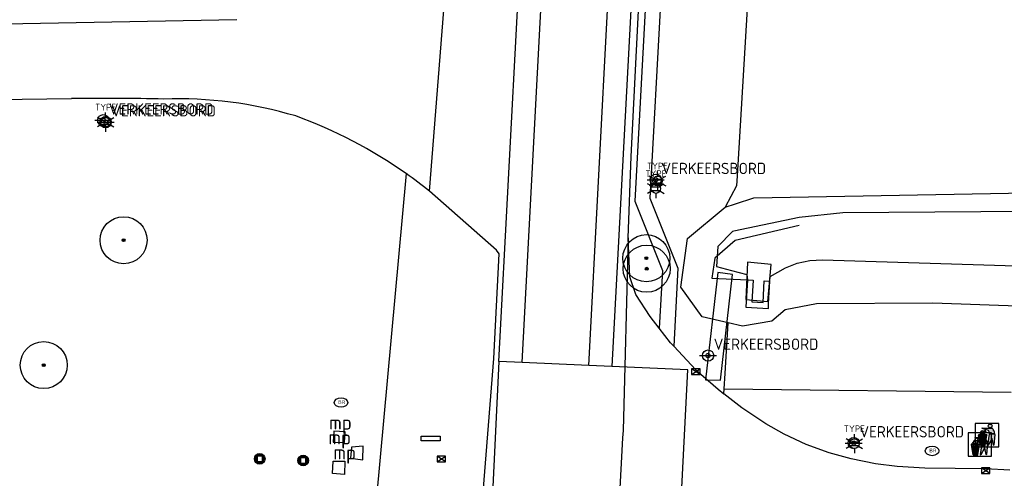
# Model space of a CAD drawing. Header units: metres. Extents: x 102000 to 105000, y 414600 to 420766.
# Tile 243 of 256: x 103661 to 103714, y 420629 to 420654. Entities that reach past the tile are written whole.
import ezdxf
from ezdxf.enums import TextEntityAlignment as Align

# ---------------------------------------------------------------- set-up
doc = ezdxf.new("R2010")
doc.units = ezdxf.units.M
doc.layers.get('0').update_dxf_attribs({"color": 8})
doc.styles.add('MtXpl_NLCS-ISO', font='NLCS-ISO.ttf')
doc.styles.add('NLCS-ISO', font='NLCS-ISO.ttf')

msp = doc.modelspace()

# ---------------------------------------------------------------- hatches: boundary and pattern name
at = {"ltscale": 0.1}
h = msp.add_hatch(color=256, dxfattribs=at)
edge = h.paths.add_edge_path()
edge.add_arc((103666.997, 420641.85), 0.075, 0, 360)
h = msp.add_hatch(color=256, dxfattribs=at)
edge = h.paths.add_edge_path()
edge.add_arc((103694.793, 420640.897), 0.075, 0, 360)
h = msp.add_hatch(color=256, dxfattribs=at)
edge = h.paths.add_edge_path()
edge.add_arc((103694.811, 420640.339), 0.075, 0, 360)
h = msp.add_hatch(color=256, dxfattribs=at)
edge = h.paths.add_edge_path()
edge.add_arc((103662.75, 420635.214), 0.075, 0, 360)
h = msp.add_hatch(color=256)
h.dxf.hatch_style = 1
h.paths.add_polyline_path([(103712.891, 420631.516), (103712.472, 420631.516, 0.819081), (103712.464, 420631.474), (103712.561, 420630.95, 0.36153), (103712.569, 420630.944), (103712.794, 420630.944, 0.36153), (103712.802, 420630.95), (103712.899, 420631.474, 0.819081)])
h.paths.add_polyline_path([(103712.873, 420631.472), (103712.862, 420631.416), (103712.789, 420631.416), (103712.794, 420631.472)], flags=16)
h.paths.add_polyline_path([(103712.773, 420631.472), (103712.768, 420631.416), (103712.693, 420631.416), (103712.693, 420631.472)], flags=16)
h.paths.add_polyline_path([(103712.858, 420631.393), (103712.843, 420631.314), (103712.779, 420631.314), (103712.787, 420631.393)], flags=16)
h.paths.add_polyline_path([(103712.766, 420631.393), (103712.759, 420631.314), (103712.693, 420631.314), (103712.693, 420631.393)], flags=16)
h.paths.add_polyline_path([(103712.673, 420631.472), (103712.673, 420631.416), (103712.595, 420631.416), (103712.59, 420631.472)], flags=16)
h.paths.add_polyline_path([(103712.673, 420631.393), (103712.673, 420631.314), (103712.604, 420631.314), (103712.597, 420631.393)], flags=16)
h.paths.add_polyline_path([(103712.839, 420631.291), (103712.827, 420631.225), (103712.771, 420631.225), (103712.777, 420631.291)], flags=16)
h.paths.add_polyline_path([(103712.757, 420631.291), (103712.751, 420631.225), (103712.693, 420631.225), (103712.693, 420631.291)], flags=16)
h.paths.add_polyline_path([(103712.673, 420631.291), (103712.673, 420631.225), (103712.612, 420631.225), (103712.606, 420631.291)], flags=16)
h.paths.add_polyline_path([(103712.574, 420631.416), (103712.501, 420631.416), (103712.49, 420631.472), (103712.569, 420631.472)], flags=16)
h.paths.add_polyline_path([(103712.576, 420631.393), (103712.584, 420631.314), (103712.52, 420631.314), (103712.505, 420631.393)], flags=16)
h.paths.add_polyline_path([(103712.823, 420631.203), (103712.811, 420631.138), (103712.763, 420631.138), (103712.769, 420631.203)], flags=16)
h.paths.add_polyline_path([(103712.749, 420631.203), (103712.742, 420631.138), (103712.693, 420631.138), (103712.693, 420631.203)], flags=16)
h.paths.add_polyline_path([(103712.586, 420631.291), (103712.592, 420631.225), (103712.536, 420631.225), (103712.524, 420631.291)], flags=16)
h.paths.add_polyline_path([(103712.673, 420631.203), (103712.673, 420631.138), (103712.621, 420631.138), (103712.614, 420631.203)], flags=16)
h.paths.add_polyline_path([(103712.806, 420631.115), (103712.794, 420631.05), (103712.755, 420631.05), (103712.761, 420631.115)], flags=16)
h.paths.add_polyline_path([(103712.594, 420631.203), (103712.6, 420631.138), (103712.552, 420631.138), (103712.54, 420631.203)], flags=16)
h.paths.add_polyline_path([(103712.74, 420631.115), (103712.734, 420631.05), (103712.693, 420631.05), (103712.693, 420631.115)], flags=16)
h.paths.add_polyline_path([(103712.673, 420631.115), (103712.673, 420631.05), (103712.629, 420631.05), (103712.623, 420631.115)], flags=16)
h.paths.add_polyline_path([(103712.602, 420631.115), (103712.608, 420631.05), (103712.569, 420631.05), (103712.557, 420631.115)], flags=16)
h.paths.add_polyline_path([(103712.79, 420631.025), (103712.778, 420630.964), (103712.747, 420630.964), (103712.752, 420631.025)], flags=16)
h.paths.add_polyline_path([(103712.732, 420631.025), (103712.726, 420630.964), (103712.693, 420630.964), (103712.693, 420631.025)], flags=16)
h.paths.add_polyline_path([(103712.673, 420631.025), (103712.673, 420630.964), (103712.637, 420630.964), (103712.631, 420631.025)], flags=16)
h.paths.add_polyline_path([(103712.611, 420631.025), (103712.616, 420630.964), (103712.585, 420630.964), (103712.573, 420631.025)], flags=16)
h.paths.add_polyline_path([(103712.865, 420631.693, -0.01173), (103712.836, 420631.693, -0.148797), (103712.807, 420631.755, -0.136076), (103712.739, 420631.715), (103712.717, 420631.709, -0.038293), (103712.628, 420631.738), (103712.615, 420631.701, -0.243822), (103712.521, 420631.611, 0.344326), (103712.662, 420631.553, -0.139345), (103712.762, 420631.553, 0.618436), (103712.773, 420631.565, -0.441494), (103712.794, 420631.608, 0.309048)])
h.paths.add_polyline_path([(103712.789, 420631.625, 0.351556), (103712.753, 420631.574, 0.121061), (103712.657, 420631.571, -0.288745), (103712.549, 420631.602, 0.203599), (103712.632, 420631.695), (103712.639, 420631.714, 0.083075), (103712.843, 420631.675, -0.242261)], flags=16)
h.paths.add_polyline_path([(103712.812, 420631.695, -0.023345), (103712.756, 420631.702, 0.07081), (103712.797, 420631.723, 0.059965)], flags=16)
h.paths.add_polyline_path([(103713.192, 420631.867), (103712.645, 420631.867, 0.860559), (103712.643, 420631.852), (103712.985, 420631.746, -0.146703), (103713.044, 420631.568, 0.421968), (103713.052, 420631.56), (103713.311, 420631.574, 0.450293), (103713.318, 420631.583, 0.122241)])
h.paths.add_polyline_path([(103712.978, 420631.981, 1), (103713.178, 420631.981, 1)])
h.paths.add_polyline_path([(103713.324, 420631.534, 0.429303), (103713.317, 420631.543), (103713.048, 420631.555, 0.38429), (103713.04, 420631.548), (103712.951, 420630.958, 0.83726), (103712.966, 420630.953), (103713.159, 420631.304, -0.688204), (103713.174, 420631.302), (103713.253, 420630.961, 0.84934), (103713.268, 420630.962)])
h = msp.add_hatch(color=256)
h.dxf.hatch_style = 1
h.paths.add_polyline_path([(103712.505, 420631.016), (103712.087, 420631.016, 0.819081), (103712.079, 420630.974), (103712.176, 420630.45, 0.36153), (103712.184, 420630.444), (103712.409, 420630.444, 0.36153), (103712.417, 420630.45), (103712.514, 420630.974, 0.819081)])
h.paths.add_polyline_path([(103712.487, 420630.972), (103712.477, 420630.916), (103712.404, 420630.916), (103712.409, 420630.972)], flags=16)
h.paths.add_polyline_path([(103712.388, 420630.972), (103712.383, 420630.916), (103712.308, 420630.916), (103712.308, 420630.972)], flags=16)
h.paths.add_polyline_path([(103712.473, 420630.893), (103712.458, 420630.814), (103712.394, 420630.814), (103712.401, 420630.893)], flags=16)
h.paths.add_polyline_path([(103712.381, 420630.893), (103712.374, 420630.814), (103712.308, 420630.814), (103712.308, 420630.893)], flags=16)
h.paths.add_polyline_path([(103712.288, 420630.972), (103712.288, 420630.916), (103712.21, 420630.916), (103712.204, 420630.972)], flags=16)
h.paths.add_polyline_path([(103712.288, 420630.893), (103712.288, 420630.814), (103712.219, 420630.814), (103712.212, 420630.893)], flags=16)
h.paths.add_polyline_path([(103712.454, 420630.791), (103712.442, 420630.725), (103712.386, 420630.725), (103712.392, 420630.791)], flags=16)
h.paths.add_polyline_path([(103712.371, 420630.791), (103712.365, 420630.725), (103712.308, 420630.725), (103712.308, 420630.791)], flags=16)
h.paths.add_polyline_path([(103712.288, 420630.791), (103712.288, 420630.725), (103712.227, 420630.725), (103712.221, 420630.791)], flags=16)
h.paths.add_polyline_path([(103712.189, 420630.916), (103712.116, 420630.916), (103712.105, 420630.972), (103712.184, 420630.972)], flags=16)
h.paths.add_polyline_path([(103712.191, 420630.893), (103712.199, 420630.814), (103712.135, 420630.814), (103712.12, 420630.893)], flags=16)
h.paths.add_polyline_path([(103712.438, 420630.703), (103712.425, 420630.638), (103712.378, 420630.638), (103712.384, 420630.703)], flags=16)
h.paths.add_polyline_path([(103712.363, 420630.703), (103712.357, 420630.638), (103712.308, 420630.638), (103712.308, 420630.703)], flags=16)
h.paths.add_polyline_path([(103712.201, 420630.791), (103712.207, 420630.725), (103712.151, 420630.725), (103712.139, 420630.791)], flags=16)
h.paths.add_polyline_path([(103712.288, 420630.703), (103712.288, 420630.638), (103712.235, 420630.638), (103712.229, 420630.703)], flags=16)
h.paths.add_polyline_path([(103712.421, 420630.615), (103712.409, 420630.55), (103712.37, 420630.55), (103712.376, 420630.615)], flags=16)
h.paths.add_polyline_path([(103712.209, 420630.703), (103712.215, 420630.638), (103712.167, 420630.638), (103712.155, 420630.703)], flags=16)
h.paths.add_polyline_path([(103712.355, 420630.615), (103712.349, 420630.55), (103712.308, 420630.55), (103712.308, 420630.615)], flags=16)
h.paths.add_polyline_path([(103712.288, 420630.615), (103712.288, 420630.55), (103712.244, 420630.55), (103712.238, 420630.615)], flags=16)
h.paths.add_polyline_path([(103712.217, 420630.615), (103712.223, 420630.55), (103712.183, 420630.55), (103712.172, 420630.615)], flags=16)
h.paths.add_polyline_path([(103712.405, 420630.525), (103712.393, 420630.464), (103712.362, 420630.464), (103712.367, 420630.525)], flags=16)
h.paths.add_polyline_path([(103712.347, 420630.525), (103712.341, 420630.464), (103712.308, 420630.464), (103712.308, 420630.525)], flags=16)
h.paths.add_polyline_path([(103712.288, 420630.525), (103712.288, 420630.464), (103712.252, 420630.464), (103712.246, 420630.525)], flags=16)
h.paths.add_polyline_path([(103712.225, 420630.525), (103712.231, 420630.464), (103712.199, 420630.464), (103712.188, 420630.525)], flags=16)
h.paths.add_polyline_path([(103712.48, 420631.193, -0.01173), (103712.451, 420631.193, -0.148797), (103712.421, 420631.255, -0.136076), (103712.353, 420631.215), (103712.332, 420631.209, -0.038293), (103712.243, 420631.238), (103712.23, 420631.201, -0.243822), (103712.136, 420631.111, 0.344326), (103712.277, 420631.053, -0.139345), (103712.377, 420631.053, 0.618436), (103712.387, 420631.065, -0.441494), (103712.409, 420631.108, 0.309048)])
h.paths.add_polyline_path([(103712.404, 420631.125, 0.351556), (103712.368, 420631.074, 0.121061), (103712.272, 420631.071, -0.288745), (103712.164, 420631.102, 0.203599), (103712.247, 420631.195), (103712.254, 420631.215, 0.083075), (103712.458, 420631.175, -0.242261)], flags=16)
h.paths.add_polyline_path([(103712.427, 420631.195, -0.023345), (103712.37, 420631.202, 0.07081), (103712.412, 420631.223, 0.059965)], flags=16)
h.paths.add_polyline_path([(103712.807, 420631.367), (103712.26, 420631.367, 0.860559), (103712.258, 420631.352), (103712.6, 420631.246, -0.146703), (103712.659, 420631.068, 0.421968), (103712.667, 420631.06), (103712.926, 420631.074, 0.450293), (103712.933, 420631.083, 0.122241)])
h.paths.add_polyline_path([(103712.593, 420631.481, 1), (103712.793, 420631.481, 1)])
h.paths.add_polyline_path([(103712.939, 420631.034, 0.429303), (103712.931, 420631.043), (103712.663, 420631.055, 0.38429), (103712.655, 420631.048), (103712.566, 420630.458, 0.83726), (103712.581, 420630.453), (103712.774, 420630.804, -0.688204), (103712.788, 420630.802), (103712.867, 420630.461, 0.84934), (103712.883, 420630.462)])
h = msp.add_hatch(color=256)
h.paths.add_polyline_path([(103674.516, 420630.234, 1), (103673.954, 420630.234, 1)])
h.paths.add_polyline_path([(103674.375, 420630.094), (103674.094, 420630.094), (103674.094, 420630.374), (103674.375, 420630.374)], flags=16)
h = msp.add_hatch(color=256)
h.paths.add_polyline_path([(103676.825, 420630.147, 1), (103676.263, 420630.147, 1)])
h.paths.add_polyline_path([(103676.684, 420630.007), (103676.403, 420630.007), (103676.403, 420630.287), (103676.684, 420630.287)], flags=16)

# ---------------------------------------------------------------- linework, layer by layer
for p, q in [((103686.951, 420635.41), (103689.171, 420677.413)), ((103688.19, 420635.355), (103690.421, 420677.395)), ((103691.734, 420635.197), (103693.952, 420677.347)), ((103695.213, 420677.33), (103692.952, 420635.143)), ((103695.676, 420671.948), (103694.188, 420643.928)), ((103696.489, 420671.904), (103694.978, 420644.086)), ((103693.988, 420646.292), (103694.583, 420658.312)), ((103700.41, 420658.405), (103699.619, 420645.273)), ((103683.257, 420644.464), (103684.302, 420657.671)), ((103673.019, 420653.569), (103660.683, 420653.336)), ((103643.343, 420649.18), (103664.231, 420649.374)), ((103665.462, 420648.224), (103666.362, 420648.224)), ((103665.809, 420648.225), (103666.275, 420648.225)), ((103665.809, 420648.225), (103666.275, 420648.225)), ((103665.592, 420648.125), (103666.492, 420648.125)), ((103665.809, 420648.025), (103666.275, 420648.025)), ((103665.809, 420648.025), (103666.275, 420648.025)), ((103693.834, 420641.978), (103693.988, 420646.292)), ((103682.018, 420645.392), (103680.277, 420626.472)), ((103694.846, 420645.064), (103695.746, 420645.064)), ((103695.153, 420645.096), (103695.619, 420645.096)), ((103699.619, 420645.273), (103699.587, 420644.74)), ((103695.067, 420644.695), (103695.533, 420644.695)), ((103695.067, 420644.695), (103695.533, 420644.695)), ((103695.153, 420644.896), (103695.619, 420644.896)), ((103699.587, 420644.74), (103698.985, 420643.607)), ((103700.512, 420644.1), (103724.688, 420644.551)), ((103686.822, 420641.331), (103683.257, 420644.464)), ((103694.978, 420644.086), (103696.471, 420640.361)), ((103695.067, 420644.495), (103695.533, 420644.495)), ((103695.067, 420644.495), (103695.533, 420644.495)), ((103699.529, 420643.783), (103700.512, 420644.1)), ((103694.188, 420643.928), (103695.644, 420640.236)), ((103696.974, 420641.939), (103698.985, 420643.607)), ((103698.985, 420643.607), (103699.529, 420643.783)), ((103702.928, 420643.053), (103699.442, 420642.329)), ((103705.25, 420643.308), (103702.928, 420643.053)), ((103724.328, 420643.434), (103705.25, 420643.308)), ((103702.912, 420642.628), (103699.515, 420641.831)), ((103693.834, 420641.978), (103693.558, 420631.74)), ((103693.91, 420639.908), (103693.834, 420641.978)), ((103696.62, 420639.353), (103696.974, 420641.939)), ((103699.374, 420642.315), (103698.596, 420641.51)), ((103699.442, 420642.329), (103699.374, 420642.315)), ((103699.515, 420641.831), (103698.432, 420640.9)), ((103698.596, 420641.51), (103698.526, 420640.447)), ((103686.688, 420635.573), (103686.968, 420641.121)), ((103686.968, 420641.121), (103686.822, 420641.331)), ((103698.432, 420640.9), (103698.278, 420639.831)), ((103696.471, 420640.361), (103696.247, 420636.219)), ((103698.526, 420640.447), (103699.316, 420640.241)), ((103700.17, 420640.69), (103700.08, 420638.703)), ((103701.435, 420640.557), (103700.17, 420640.69)), ((103701.246, 420638.596), (103701.435, 420640.557)), ((103701.374, 420639.926), (103702.189, 420640.392)), ((103702.189, 420640.392), (103702.821, 420640.629)), ((103702.821, 420640.629), (103703.481, 420640.768)), ((103703.481, 420640.768), (103704.156, 420640.806)), ((103704.156, 420640.806), (103744.771, 420639.528)), ((103694.226, 420638.973), (103693.91, 420639.908)), ((103695.644, 420640.236), (103695.479, 420637.173)), ((103698.588, 420640.129), (103697.941, 420634.425)), ((103698.278, 420639.831), (103700.18, 420639.747)), ((103699.367, 420640.025), (103698.588, 420640.129)), ((103698.741, 420634.407), (103699.367, 420640.025)), ((103699.316, 420640.241), (103700.142, 420640.026)), ((103700.142, 420640.026), (103700.18, 420639.747)), ((103701.352, 420639.671), (103701.374, 420639.926)), ((103697.763, 420637.785), (103696.62, 420639.353)), ((103700.18, 420639.747), (103700.076, 420638.287)), ((103700.18, 420639.747), (103700.479, 420639.726)), ((103700.479, 420639.726), (103700.397, 420638.571)), ((103700.998, 420638.539), (103701.052, 420639.685)), ((103701.052, 420639.685), (103701.352, 420639.671)), ((103701.296, 420638.483), (103701.352, 420639.671)), ((103694.999, 420637.79), (103694.226, 420638.973)), ((103700.076, 420638.287), (103701.284, 420638.224)), ((103700.08, 420638.703), (103701.246, 420638.596)), ((103700.397, 420638.571), (103700.998, 420638.539)), ((103701.284, 420638.224), (103701.296, 420638.483)), ((103703.841, 420638.473), (103702.181, 420638.159)), ((103710.034, 420638.509), (103703.841, 420638.473)), ((103727.384, 420637.856), (103710.034, 420638.509)), ((103695.479, 420637.173), (103694.999, 420637.79)), ((103699.148, 420637.456), (103697.763, 420637.785)), ((103702.181, 420638.159), (103701.461, 420637.542)), ((103696.083, 420636.395), (103695.479, 420637.173)), ((103698.986, 420634.771), (103699.148, 420637.456)), ((103699.905, 420637.277), (103699.148, 420637.456)), ((103701.461, 420637.542), (103699.905, 420637.277)), ((103696.247, 420636.219), (103696.083, 420636.395)), ((103696.247, 420636.219), (103697.422, 420634.959)), ((103697.625, 420635.723), (103698.525, 420635.723)), ((103685.924, 420626.017), (103686.688, 420635.573)), ((103686.951, 420635.41), (103686.315, 420622.082)), ((103688.19, 420635.355), (103686.951, 420635.41)), ((103691.734, 420635.197), (103688.19, 420635.355)), ((103692.952, 420635.143), (103691.734, 420635.197)), ((103697.006, 420634.956), (103692.952, 420635.143)), ((103696.308, 420621.703), (103697.006, 420634.956)), ((103697.197, 420634.709), (103697.647, 420635.009)), ((103697.647, 420634.709), (103697.197, 420635.009)), ((103697.647, 420635.009), (103697.197, 420635.009)), ((103697.197, 420635.009), (103697.197, 420634.709)), ((103697.197, 420634.709), (103697.647, 420634.709)), ((103697.422, 420634.959), (103698.607, 420633.929)), ((103697.647, 420634.709), (103697.647, 420635.009)), ((103698.937, 420633.954), (103698.986, 420634.771)), ((103697.941, 420634.425), (103698.741, 420634.407)), ((103698.607, 420633.929), (103698.921, 420633.686)), ((103698.921, 420633.686), (103698.937, 420633.954)), ((103699.874, 420632.95), (103698.921, 420633.686)), ((103698.937, 420633.954), (103714.19, 420633.772)), ((103701.141, 420632.091), (103699.874, 420632.95)), ((103702.128, 420631.542), (103701.141, 420632.091)), ((103713.537, 420632.119), (103712.287, 420632.119)), ((103712.287, 420632.119), (103712.287, 420630.869)), ((103713.537, 420630.869), (103713.537, 420632.119)), ((103678.17, 420631.699), (103678.148, 420631.114)), ((103678.778, 420631.67), (103678.17, 420631.699)), ((103678.742, 420631.111), (103678.778, 420631.67)), ((103682.824, 420631.44), (103683.824, 420631.44)), ((103682.824, 420631.19), (103682.824, 420631.44)), ((103683.824, 420631.44), (103683.824, 420631.19)), ((103693.54, 420631.548), (103693.522, 420631.355)), ((103693.558, 420631.74), (103693.54, 420631.548)), ((103703.299, 420631.001), (103702.128, 420631.542)), ((103713.152, 420631.619), (103711.902, 420631.619)), ((103711.902, 420631.619), (103711.902, 420630.369)), ((103712.561, 420630.95), (103712.464, 420631.474)), ((103712.891, 420631.516), (103712.472, 420631.516)), ((103712.569, 420631.472), (103712.49, 420631.472)), ((103712.501, 420631.416), (103712.49, 420631.472)), ((103712.501, 420631.416), (103712.574, 420631.416)), ((103712.574, 420631.416), (103712.569, 420631.472)), ((103712.673, 420631.472), (103712.59, 420631.472)), ((103712.595, 420631.416), (103712.59, 420631.472)), ((103712.595, 420631.416), (103712.673, 420631.416)), ((103712.628, 420631.738), (103712.615, 420631.701)), ((103712.639, 420631.714), (103712.632, 420631.695)), ((103712.985, 420631.746), (103712.643, 420631.852)), ((103712.645, 420631.867), (103713.192, 420631.867)), ((103712.673, 420631.472), (103712.673, 420631.416)), ((103712.693, 420631.472), (103712.693, 420631.416)), ((103712.773, 420631.472), (103712.693, 420631.472)), ((103712.693, 420631.416), (103712.768, 420631.416)), ((103712.717, 420631.709), (103712.739, 420631.715)), ((103712.717, 420631.709), (103712.739, 420631.715)), ((103712.768, 420631.416), (103712.773, 420631.472)), ((103712.789, 420631.416), (103712.794, 420631.472)), ((103712.789, 420631.416), (103712.862, 420631.416)), ((103712.873, 420631.472), (103712.794, 420631.472)), ((103712.802, 420630.95), (103712.899, 420631.474)), ((103712.862, 420631.416), (103712.873, 420631.472)), ((103712.951, 420630.958), (103713.04, 420631.548)), ((103713.048, 420631.555), (103713.317, 420631.543)), ((103713.311, 420631.574), (103713.052, 420631.56)), ((103713.152, 420630.369), (103713.152, 420631.619)), ((103713.324, 420631.534), (103713.268, 420630.962)), ((103678.148, 420631.114), (103678.742, 420631.111)), ((103679.73, 420630.91), (103679.108, 420630.863)), ((103679.726, 420630.187), (103679.73, 420630.91)), ((103683.824, 420631.19), (103682.824, 420631.19)), ((103693.522, 420631.355), (103692.639, 420615.162)), ((103704.509, 420630.554), (103703.299, 420631.001)), ((103705.374, 420631.072), (103706.274, 420631.072)), ((103705.621, 420631.14), (103706.087, 420631.14)), ((103705.621, 420630.94), (103706.087, 420630.94)), ((103712.176, 420630.45), (103712.079, 420630.974)), ((103712.505, 420631.016), (103712.087, 420631.016)), ((103712.184, 420630.972), (103712.105, 420630.972)), ((103712.116, 420630.916), (103712.105, 420630.972)), ((103712.116, 420630.916), (103712.189, 420630.916)), ((103712.12, 420630.893), (103712.191, 420630.893)), ((103712.135, 420630.814), (103712.12, 420630.893)), ((103712.189, 420630.916), (103712.184, 420630.972)), ((103712.199, 420630.814), (103712.191, 420630.893)), ((103712.288, 420630.972), (103712.204, 420630.972)), ((103712.21, 420630.916), (103712.204, 420630.972)), ((103712.21, 420630.916), (103712.288, 420630.916)), ((103712.212, 420630.893), (103712.288, 420630.893)), ((103712.219, 420630.814), (103712.212, 420630.893)), ((103712.243, 420631.238), (103712.23, 420631.201)), ((103712.254, 420631.215), (103712.247, 420631.195)), ((103712.6, 420631.246), (103712.258, 420631.352)), ((103712.26, 420631.367), (103712.807, 420631.367)), ((103712.288, 420630.972), (103712.288, 420630.916)), ((103712.288, 420630.893), (103712.288, 420630.814)), ((103712.308, 420630.972), (103712.308, 420630.916)), ((103712.388, 420630.972), (103712.308, 420630.972)), ((103712.308, 420630.916), (103712.383, 420630.916)), ((103712.308, 420630.893), (103712.308, 420630.814)), ((103712.308, 420630.893), (103712.381, 420630.893)), ((103712.332, 420631.209), (103712.353, 420631.215)), ((103712.332, 420631.209), (103712.353, 420631.215)), ((103712.374, 420630.814), (103712.381, 420630.893)), ((103712.383, 420630.916), (103712.388, 420630.972)), ((103712.394, 420630.814), (103712.401, 420630.893)), ((103712.401, 420630.893), (103712.473, 420630.893)), ((103712.404, 420630.916), (103712.409, 420630.972)), ((103712.404, 420630.916), (103712.477, 420630.916)), ((103712.487, 420630.972), (103712.409, 420630.972)), ((103712.417, 420630.45), (103712.514, 420630.974)), ((103712.458, 420630.814), (103712.473, 420630.893)), ((103712.477, 420630.916), (103712.487, 420630.972)), ((103712.505, 420631.393), (103712.576, 420631.393)), ((103712.52, 420631.314), (103712.505, 420631.393)), ((103712.52, 420631.314), (103712.584, 420631.314)), ((103712.524, 420631.291), (103712.586, 420631.291)), ((103712.536, 420631.225), (103712.524, 420631.291)), ((103712.536, 420631.225), (103712.592, 420631.225)), ((103712.54, 420631.203), (103712.594, 420631.203)), ((103712.552, 420631.138), (103712.54, 420631.203)), ((103712.552, 420631.138), (103712.6, 420631.138)), ((103712.557, 420631.115), (103712.602, 420631.115)), ((103712.569, 420631.05), (103712.557, 420631.115)), ((103712.566, 420630.458), (103712.655, 420631.048)), ((103712.569, 420631.05), (103712.608, 420631.05)), ((103712.569, 420630.944), (103712.794, 420630.944)), ((103712.585, 420630.964), (103712.573, 420631.025)), ((103712.573, 420631.025), (103712.611, 420631.025)), ((103712.584, 420631.314), (103712.576, 420631.393)), ((103712.585, 420630.964), (103712.616, 420630.964)), ((103712.592, 420631.225), (103712.586, 420631.291)), ((103712.6, 420631.138), (103712.594, 420631.203)), ((103712.597, 420631.393), (103712.673, 420631.393)), ((103712.604, 420631.314), (103712.597, 420631.393)), ((103712.608, 420631.05), (103712.602, 420631.115)), ((103712.604, 420631.314), (103712.673, 420631.314)), ((103712.606, 420631.291), (103712.673, 420631.291)), ((103712.612, 420631.225), (103712.606, 420631.291)), ((103712.616, 420630.964), (103712.611, 420631.025)), ((103712.612, 420631.225), (103712.673, 420631.225)), ((103712.614, 420631.203), (103712.673, 420631.203)), ((103712.621, 420631.138), (103712.614, 420631.203)), ((103712.618, 420630.943), (103712.618, 420630.944)), ((103712.621, 420631.138), (103712.673, 420631.138)), ((103712.623, 420631.115), (103712.673, 420631.115)), ((103712.629, 420631.05), (103712.623, 420631.115)), ((103712.629, 420631.05), (103712.673, 420631.05)), ((103712.631, 420631.025), (103712.673, 420631.025)), ((103712.637, 420630.964), (103712.631, 420631.025)), ((103712.637, 420630.964), (103712.673, 420630.964)), ((103712.663, 420631.055), (103712.931, 420631.043)), ((103712.926, 420631.074), (103712.667, 420631.06)), ((103712.673, 420631.393), (103712.673, 420631.314)), ((103712.673, 420631.291), (103712.673, 420631.225)), ((103712.673, 420631.203), (103712.673, 420631.138)), ((103712.673, 420631.115), (103712.673, 420631.05)), ((103712.673, 420631.025), (103712.673, 420630.964)), ((103712.693, 420631.393), (103712.693, 420631.314)), ((103712.693, 420631.393), (103712.766, 420631.393)), ((103712.693, 420631.314), (103712.759, 420631.314)), ((103712.693, 420631.291), (103712.757, 420631.291)), ((103712.693, 420631.291), (103712.693, 420631.225)), ((103712.693, 420631.225), (103712.751, 420631.225)), ((103712.693, 420631.203), (103712.749, 420631.203)), ((103712.693, 420631.203), (103712.693, 420631.138)), ((103712.693, 420631.138), (103712.742, 420631.138)), ((103712.693, 420631.115), (103712.74, 420631.115)), ((103712.693, 420631.115), (103712.693, 420631.05)), ((103712.693, 420631.05), (103712.734, 420631.05)), ((103712.693, 420631.025), (103712.693, 420630.964)), ((103712.693, 420631.025), (103712.732, 420631.025)), ((103712.693, 420630.964), (103712.726, 420630.964)), ((103712.726, 420630.964), (103712.732, 420631.025)), ((103712.734, 420631.05), (103712.74, 420631.115)), ((103712.742, 420631.138), (103712.749, 420631.203)), ((103712.747, 420630.964), (103712.752, 420631.025)), ((103712.747, 420630.964), (103712.778, 420630.964)), ((103712.751, 420631.225), (103712.757, 420631.291)), ((103712.752, 420631.025), (103712.79, 420631.025)), ((103712.755, 420631.05), (103712.761, 420631.115)), ((103712.755, 420631.05), (103712.794, 420631.05)), ((103712.759, 420631.314), (103712.766, 420631.393)), ((103712.761, 420631.115), (103712.806, 420631.115)), ((103712.763, 420631.138), (103712.769, 420631.203)), ((103712.763, 420631.138), (103712.811, 420631.138)), ((103712.769, 420631.203), (103712.823, 420631.203)), ((103712.771, 420631.225), (103712.777, 420631.291)), ((103712.771, 420631.225), (103712.827, 420631.225)), ((103712.777, 420631.291), (103712.839, 420631.291)), ((103712.778, 420630.964), (103712.79, 420631.025)), ((103712.779, 420631.314), (103712.787, 420631.393)), ((103712.779, 420631.314), (103712.843, 420631.314)), ((103712.787, 420631.393), (103712.858, 420631.393)), ((103712.794, 420631.05), (103712.806, 420631.115)), ((103712.811, 420631.138), (103712.823, 420631.203)), ((103712.827, 420631.225), (103712.839, 420631.291)), ((103712.843, 420631.314), (103712.858, 420631.393)), ((103712.939, 420631.034), (103712.883, 420630.462)), ((103713.159, 420631.304), (103712.966, 420630.953)), ((103713.253, 420630.961), (103713.174, 420631.302)), ((103674.375, 420630.374), (103674.094, 420630.374)), ((103674.094, 420630.374), (103674.094, 420630.094)), ((103674.375, 420630.094), (103674.375, 420630.374)), ((103679.108, 420630.863), (103679.055, 420630.263)), ((103683.663, 420630.07), (103684.113, 420630.37)), ((103684.113, 420630.07), (103683.663, 420630.37)), ((103684.113, 420630.37), (103683.663, 420630.37)), ((103683.663, 420630.37), (103683.663, 420630.07)), ((103684.113, 420630.07), (103684.113, 420630.37)), ((103705.679, 420630.23), (103704.509, 420630.554)), ((103711.902, 420630.369), (103713.152, 420630.369)), ((103712.135, 420630.814), (103712.199, 420630.814)), ((103712.139, 420630.791), (103712.201, 420630.791)), ((103712.151, 420630.725), (103712.139, 420630.791)), ((103712.151, 420630.725), (103712.207, 420630.725)), ((103712.155, 420630.703), (103712.209, 420630.703)), ((103712.167, 420630.638), (103712.155, 420630.703)), ((103712.167, 420630.638), (103712.215, 420630.638)), ((103712.172, 420630.615), (103712.217, 420630.615)), ((103712.183, 420630.55), (103712.172, 420630.615)), ((103712.183, 420630.55), (103712.223, 420630.55)), ((103712.184, 420630.444), (103712.409, 420630.444)), ((103712.199, 420630.464), (103712.188, 420630.525)), ((103712.188, 420630.525), (103712.225, 420630.525)), ((103712.199, 420630.464), (103712.231, 420630.464)), ((103712.207, 420630.725), (103712.201, 420630.791)), ((103712.215, 420630.638), (103712.209, 420630.703)), ((103712.223, 420630.55), (103712.217, 420630.615)), ((103712.219, 420630.814), (103712.288, 420630.814)), ((103712.221, 420630.791), (103712.288, 420630.791)), ((103712.227, 420630.725), (103712.221, 420630.791)), ((103712.231, 420630.464), (103712.225, 420630.525)), ((103712.227, 420630.725), (103712.288, 420630.725)), ((103712.229, 420630.703), (103712.288, 420630.703)), ((103712.235, 420630.638), (103712.229, 420630.703)), ((103712.233, 420630.443), (103712.233, 420630.444)), ((103712.235, 420630.638), (103712.288, 420630.638)), ((103712.238, 420630.615), (103712.288, 420630.615)), ((103712.244, 420630.55), (103712.238, 420630.615)), ((103712.244, 420630.55), (103712.288, 420630.55)), ((103712.246, 420630.525), (103712.288, 420630.525)), ((103712.252, 420630.464), (103712.246, 420630.525)), ((103712.252, 420630.464), (103712.288, 420630.464)), ((103712.287, 420630.869), (103713.537, 420630.869)), ((103712.288, 420630.791), (103712.288, 420630.725)), ((103712.288, 420630.703), (103712.288, 420630.638)), ((103712.288, 420630.615), (103712.288, 420630.55)), ((103712.288, 420630.525), (103712.288, 420630.464)), ((103712.308, 420630.814), (103712.374, 420630.814)), ((103712.308, 420630.791), (103712.371, 420630.791)), ((103712.308, 420630.791), (103712.308, 420630.725)), ((103712.308, 420630.725), (103712.365, 420630.725)), ((103712.308, 420630.703), (103712.363, 420630.703)), ((103712.308, 420630.703), (103712.308, 420630.638)), ((103712.308, 420630.638), (103712.357, 420630.638)), ((103712.308, 420630.615), (103712.355, 420630.615)), ((103712.308, 420630.615), (103712.308, 420630.55)), ((103712.308, 420630.55), (103712.349, 420630.55)), ((103712.308, 420630.525), (103712.308, 420630.464)), ((103712.308, 420630.525), (103712.347, 420630.525)), ((103712.308, 420630.464), (103712.341, 420630.464)), ((103712.341, 420630.464), (103712.347, 420630.525)), ((103712.349, 420630.55), (103712.355, 420630.615)), ((103712.357, 420630.638), (103712.363, 420630.703)), ((103712.362, 420630.464), (103712.367, 420630.525)), ((103712.362, 420630.464), (103712.393, 420630.464)), ((103712.365, 420630.725), (103712.371, 420630.791)), ((103712.367, 420630.525), (103712.405, 420630.525)), ((103712.37, 420630.55), (103712.376, 420630.615)), ((103712.37, 420630.55), (103712.409, 420630.55)), ((103712.376, 420630.615), (103712.421, 420630.615)), ((103712.378, 420630.638), (103712.384, 420630.703)), ((103712.378, 420630.638), (103712.425, 420630.638)), ((103712.384, 420630.703), (103712.438, 420630.703)), ((103712.386, 420630.725), (103712.392, 420630.791)), ((103712.386, 420630.725), (103712.442, 420630.725)), ((103712.392, 420630.791), (103712.454, 420630.791)), ((103712.393, 420630.464), (103712.405, 420630.525)), ((103712.394, 420630.814), (103712.458, 420630.814)), ((103712.409, 420630.55), (103712.421, 420630.615)), ((103712.425, 420630.638), (103712.438, 420630.703)), ((103712.442, 420630.725), (103712.454, 420630.791)), ((103712.774, 420630.804), (103712.581, 420630.453)), ((103712.867, 420630.461), (103712.788, 420630.802)), ((103674.094, 420630.094), (103674.375, 420630.094)), ((103676.684, 420630.287), (103676.403, 420630.287)), ((103676.403, 420630.287), (103676.403, 420630.007)), ((103676.403, 420630.007), (103676.684, 420630.007)), ((103676.684, 420630.007), (103676.684, 420630.287)), ((103678.105, 420629.447), (103678.14, 420630.112)), ((103678.14, 420630.112), (103678.76, 420630.105)), ((103678.76, 420630.105), (103678.735, 420629.411)), ((103679.055, 420630.263), (103679.726, 420630.187)), ((103683.663, 420630.07), (103684.113, 420630.07)), ((103706.984, 420629.973), (103705.679, 420630.23)), ((103708.139, 420629.832), (103706.984, 420629.973)), ((103678.735, 420629.411), (103678.105, 420629.447)), ((103709.596, 420629.738), (103708.139, 420629.832)), ((103712.832, 420629.703), (103709.596, 420629.738)), ((103712.607, 420629.453), (103713.057, 420629.753)), ((103713.057, 420629.453), (103712.607, 420629.753)), ((103713.057, 420629.753), (103712.607, 420629.753)), ((103712.607, 420629.753), (103712.607, 420629.453)), ((103712.607, 420629.453), (103713.057, 420629.453)), ((103714.119, 420629.635), (103712.832, 420629.703)), ((103713.057, 420629.453), (103713.057, 420629.753))]:
    msp.add_line(p, q)
for p, q in [((103665.823, 420648.252), (103665.604, 420648.378)), ((103665.823, 420648.252), (103665.604, 420648.378)), ((103666.042, 420648.378), (103666.042, 420648.631)), ((103666.042, 420648.378), (103666.042, 420648.631)), ((103666.261, 420648.252), (103666.48, 420648.378)), ((103666.261, 420648.252), (103666.48, 420648.378)), ((103665.823, 420647.998), (103665.604, 420647.872)), ((103665.823, 420647.998), (103665.604, 420647.872)), ((103666.042, 420647.872), (103666.042, 420647.619)), ((103666.042, 420647.872), (103666.042, 420647.619)), ((103666.261, 420647.998), (103666.48, 420647.872)), ((103666.261, 420647.998), (103666.48, 420647.872)), ((103695.167, 420645.123), (103694.948, 420645.249)), ((103695.3, 420644.848), (103695.3, 420645.101)), ((103695.3, 420644.848), (103695.3, 420645.101)), ((103695.386, 420645.249), (103695.386, 420645.502)), ((103695.605, 420645.123), (103695.824, 420645.249)), ((103695.081, 420644.722), (103694.862, 420644.848)), ((103695.081, 420644.722), (103694.862, 420644.848)), ((103695.167, 420644.869), (103694.948, 420644.743)), ((103695.386, 420644.743), (103695.386, 420644.49)), ((103695.519, 420644.722), (103695.738, 420644.848)), ((103695.519, 420644.722), (103695.738, 420644.848)), ((103695.605, 420644.869), (103695.824, 420644.743)), ((103695.081, 420644.468), (103694.862, 420644.342)), ((103695.081, 420644.468), (103694.862, 420644.342)), ((103695.3, 420644.342), (103695.3, 420644.089)), ((103695.3, 420644.342), (103695.3, 420644.089)), ((103695.519, 420644.468), (103695.738, 420644.342)), ((103695.519, 420644.468), (103695.738, 420644.342)), ((103705.854, 420631.293), (103705.854, 420631.546)), ((103705.635, 420631.167), (103705.416, 420631.293)), ((103705.635, 420630.913), (103705.416, 420630.787)), ((103706.073, 420631.167), (103706.292, 420631.293)), ((103706.073, 420630.913), (103706.292, 420630.787)), ((103705.854, 420630.787), (103705.854, 420630.534))]:
    msp.add_line(p, q, dxfattribs=at)
for centre, radius in [((103665.912, 420648.224), 0.3), ((103666.042, 420648.125), 0.3), ((103665.912, 420648.224), 0.112), ((103666.042, 420648.125), 0.112), ((103695.296, 420645.064), 0.3), ((103695.296, 420645.064), 0.112), ((103666.997, 420641.85), 1.25), ((103694.793, 420640.897), 1.25), ((103666.997, 420641.85), 0.0225), ((103694.811, 420640.339), 1.25), ((103694.793, 420640.897), 0.0225), ((103694.811, 420640.339), 0.0225), ((103662.75, 420635.214), 1.25), ((103698.075, 420635.723), 0.3), ((103698.075, 420635.723), 0.112), ((103662.75, 420635.214), 0.0225), ((103713.078, 420631.981), 0.1), ((103712.693, 420631.481), 0.1), ((103705.824, 420631.072), 0.3), ((103705.824, 420631.072), 0.112), ((103674.235, 420630.234), 0.281), ((103676.544, 420630.147), 0.281)]:
    msp.add_circle(centre, radius)
for centre, radius in [((103666.042, 420648.125), 0.253), ((103666.042, 420648.125), 0.253), ((103695.386, 420644.996), 0.253), ((103695.3, 420644.595), 0.253), ((103695.3, 420644.595), 0.253), ((103666.997, 420641.85), 0.075), ((103694.793, 420640.897), 0.075), ((103694.811, 420640.339), 0.075), ((103662.75, 420635.214), 0.075), ((103705.854, 420631.04), 0.253)]:
    msp.add_circle(centre, radius, dxfattribs=at)
for centre, radius, start, end in [((103666.072, 420499.173), 150.212, 88.83058, 90.70237), ((103669.876, 420627.374), 21.992, 73.4292, 91.9226), ((103667.527, 420624.763), 25.21, 54.9148, 70.0042), ((103667.552, 420624.787), 25.176, 51.4054, 54.9289), ((103712.472, 420631.494), 0.0217, 90, 247.281), ((103712.481, 420631.747), 0.142, 286.3601, 341.1705), ((103712.628, 420631.672), 0.123, 209.8659, 285.8656), ((103712.481, 420631.747), 0.16, 295.1383, 341.1705), ((103712.628, 420631.672), 0.106, 221.4424, 285.8656), ((103712.858, 420632.305), 0.612, 247.9596, 256.7315), ((103712.645, 420631.86), 0.00796, 90, 252.8558), ((103712.858, 420632.305), 0.63, 249.6714, 268.6672), ((103712.712, 420631.377), 0.201, 78.2548, 105.8656), ((103712.712, 420631.377), 0.183, 74.1344, 105.8656), ((103712.701, 420631.857), 0.147, 284.6953, 315.6913), ((103712.701, 420631.857), 0.147, 284.6953, 315.6913), ((103712.803, 420631.577), 0.0503, 105.7863, 183.2641), ((103712.701, 420631.857), 0.165, 289.2398, 305.4413), ((103712.858, 420632.305), 0.612, 260.4069, 265.7561), ((103712.764, 420631.562), 0.00891, 254.1344, 21.071), ((103712.803, 420631.577), 0.0325, 105.7863, 201.071), ((103712.767, 420631.703), 0.0803, 285.7863, 340.259), ((103712.767, 420631.703), 0.0981, 285.7863, 354.4809), ((103712.922, 420631.773), 0.135, 201.7942, 215.5208), ((103712.922, 420631.773), 0.117, 189.0511, 224.6085), ((103712.922, 420631.773), 0.117, 189.0511, 222.9045), ((103712.858, 420632.305), 0.612, 268.0061, 270.6943), ((103712.891, 420631.494), 0.0217, 292.719, 90), ((103712.716, 420631.559), 0.328, 1.553, 34.9366), ((103713.048, 420631.547), 0.00796, 87.3597, 171.4447), ((103713.052, 420631.568), 0.00796, 181.553, 273.0656), ((103712.682, 420631.47), 0.646, 10.0325, 37.9098), ((103713.311, 420631.582), 0.00796, 273.0656, 10.0325), ((103713.316, 420631.535), 0.00796, 354.4237, 87.3597), ((103712.087, 420630.994), 0.0217, 90, 247.281), ((103712.096, 420631.247), 0.142, 286.3601, 341.1705), ((103712.243, 420631.172), 0.123, 209.8659, 285.8656), ((103712.096, 420631.247), 0.16, 295.1383, 341.1705), ((103712.243, 420631.172), 0.106, 221.4424, 285.8656), ((103712.473, 420631.805), 0.612, 247.9596, 256.7315), ((103712.26, 420631.36), 0.00796, 90, 252.8558), ((103712.473, 420631.805), 0.63, 249.6714, 268.6672), ((103712.327, 420630.877), 0.201, 78.2548, 105.8656), ((103712.327, 420630.877), 0.183, 74.1344, 105.8656), ((103712.316, 420631.357), 0.147, 284.6953, 315.6913), ((103712.316, 420631.357), 0.147, 284.6953, 315.6913), ((103712.418, 420631.077), 0.0503, 105.7863, 183.2641), ((103712.316, 420631.357), 0.165, 289.2398, 305.4413), ((103712.473, 420631.805), 0.612, 260.4069, 265.7561), ((103712.379, 420631.062), 0.00891, 254.1344, 21.071), ((103712.418, 420631.077), 0.0325, 105.7863, 201.071), ((103712.382, 420631.203), 0.0803, 285.7863, 340.259), ((103712.382, 420631.203), 0.0981, 285.7863, 354.4809), ((103712.537, 420631.273), 0.135, 201.7942, 215.5208), ((103712.537, 420631.273), 0.117, 189.0511, 224.6085), ((103712.537, 420631.273), 0.117, 189.0511, 222.9045), ((103712.473, 420631.805), 0.612, 268.0061, 270.6943), ((103712.505, 420630.994), 0.0217, 292.719, 90), ((103712.569, 420630.952), 0.00796, 190.4943, 270), ((103712.331, 420631.059), 0.328, 1.553, 34.9366), ((103712.663, 420631.047), 0.00796, 87.3597, 171.4447), ((103712.667, 420631.068), 0.00796, 181.553, 273.0656), ((103712.794, 420630.952), 0.00796, 270, 349.5057), ((103712.297, 420630.97), 0.646, 10.0325, 37.9098), ((103712.925, 420631.082), 0.00796, 273.0656, 10.0325), ((103712.931, 420631.035), 0.00796, 354.4237, 87.3597), ((103712.959, 420630.957), 0.00796, 171.4447, 331.1971), ((103713.166, 420631.3), 0.00796, 13.0535, 151.1971), ((103713.26, 420630.963), 0.00796, 193.0535, 354.4237), ((103712.184, 420630.452), 0.00796, 190.4943, 270), ((103712.409, 420630.452), 0.00796, 270, 349.5057), ((103712.574, 420630.457), 0.00796, 171.4447, 331.1971), ((103712.781, 420630.8), 0.00796, 13.0535, 151.1971), ((103712.875, 420630.463), 0.00796, 193.0535, 354.4237)]:
    msp.add_arc(centre, radius, start, end)
for centre in [(103678.557, 420633.226), (103709.991, 420630.653)]:
    msp.add_ellipse(centre, major_axis=(-0.364, 0), ratio=0.685994)

# ---------------------------------------------------------------- texts
at = {"style": 'NLCS-ISO'}
for p in [(103678.408, 420633.15), (103709.842, 420630.577)]:
    msp.add_text('BR', height=0.2, rotation=360, dxfattribs=at).set_placement(p)
at = {"style": 'MtXpl_NLCS-ISO'}
for p in [(103677.927, 420631.792), (103677.886, 420631.005), (103678.152, 420630.205)]:
    msp.add_text('mp', height=0.75, dxfattribs=at).set_placement(p)
at = {"style": 'NLCS-ISO'}
for p in [(103666.042, 420648.631), (103666.042, 420648.631), (103695.3, 420645.101), (103695.3, 420645.101), (103695.386, 420645.502), (103705.854, 420631.546)]:
    msp.add_attdef('TYPE', text='', height=0.36, dxfattribs=at).set_placement(p, align=Align.BOTTOM_CENTER)
for p in [(103666.213, 420648.527), (103666.343, 420648.428), (103695.597, 420645.367), (103698.376, 420636.026), (103706.125, 420631.375)]:
    msp.add_attdef('VERKEERSBORD', p, 'B09', height=0.6, dxfattribs=at)

doc.saveas('drawing.dxf')
